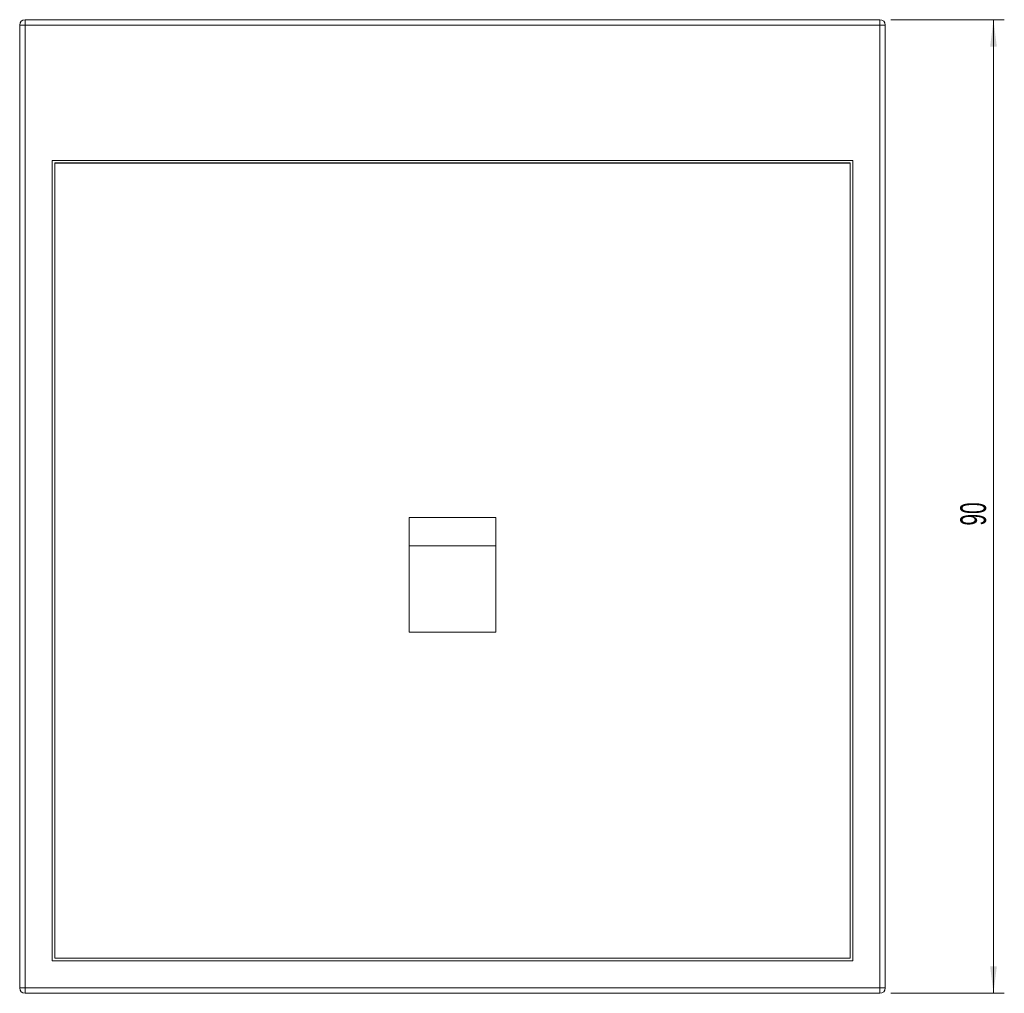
# Model space of a CAD drawing. Header units: millimetres. Extents: x -277 to 282, y -254 to 750.
# Tile 1 of 4: x -277 to -186, y -145 to -55. Entities that reach past the tile are written whole.
import ezdxf

# ---------------------------------------------------------------- set-up
doc = ezdxf.new("R2010")
doc.units = ezdxf.units.MM
doc.styles.add('SLDTEXTSTYLE0', font='TXT', dxfattribs={"width": 0.605})
doc.dimstyles.new('SLDDIMSTYLE0', dxfattribs={"dimtxt": 2.311487, "dimasz": 2.5, "dimexe": 0, "dimexo": 0.0625, "dimgap": 0.577872, "dimtad": 2, "dimdec": 1, "dimrnd": 1e-09, "dimzin": 12, "dimdsep": 46, "dimtxsty": 'SLDTEXTSTYLE0', "dimsah": 1, "dimcen": 0.09, "dimadec": 0, "dimazin": 0, "dimtfac": 1, "dimtdec": 1, "dimtofl": 0, "dimtmove": 0, "dimatfit": 3, "dimfxl": 1, "dimtolj": 1, "dimtzin": 12, "dimarcsym": 0})

# ---------------------------------------------------------------- blocks, each defined once
blk = doc.blocks.new('*D3')
at = {"color": 7, "linetype": 'Continuous', "lineweight": 0}
for p, q in [((-196.619, -55.235), (-186.119, -55.235)), ((-187.119, -145.223), (-187.119, -55.235)), ((-196.619, -145.223), (-186.119, -145.223))]:
    blk.add_line(p, q, dxfattribs=at)
for points in [[(-187.119, -55.235), (-187.429, -57.735), (-186.809, -57.735)], [(-187.119, -145.223), (-186.809, -142.723), (-187.429, -142.723)]]:
    blk.add_solid(points, dxfattribs=at)
at = {"color": 7, "linetype": 'Continuous', "lineweight": 0, "insert": (-190.188, -101.989), "char_height": 2.3813, "attachment_point": 1, "rotation": 90, "style": 'SLDTEXTSTYLE0'}
blk.add_mtext('90', dxfattribs=at)

msp = doc.modelspace()

# ---------------------------------------------------------------- linework, layer by layer
at = {"color": 7, "linetype": 'Continuous', "lineweight": 15}
for p, q in [((-276.61, -55.235), (-197.619, -55.235)), ((-276.61, -55.235), (-276.61, -55.74)), ((-197.619, -55.235), (-197.619, -55.74)), ((-277.11, -144.723), (-277.11, -55.735)), ((-197.619, -55.74), (-276.61, -55.74)), ((-276.61, -55.74), (-276.61, -144.727)), ((-197.619, -144.727), (-197.619, -55.74)), ((-197.119, -55.735), (-197.119, -144.723)), ((-200.114, -68.235), (-274.114, -68.235)), ((-274.114, -68.235), (-274.114, -142.232)), ((-200.114, -142.232), (-200.114, -68.235)), ((-200.364, -68.472), (-273.864, -68.472)), ((-273.864, -68.489), (-273.864, -68.472)), ((-200.364, -68.489), (-273.864, -68.489)), ((-273.864, -68.489), (-273.864, -141.986)), ((-200.364, -68.489), (-200.364, -68.472)), ((-200.364, -141.986), (-200.364, -68.489)), ((-241.114, -103.856), (-241.114, -101.238)), ((-233.114, -101.238), (-241.114, -101.238)), ((-233.114, -103.856), (-233.114, -101.238)), ((-233.114, -103.856), (-241.114, -103.856)), ((-241.114, -103.856), (-241.114, -111.855)), ((-233.114, -111.855), (-233.114, -103.856)), ((-241.114, -111.855), (-233.114, -111.855)), ((-274.114, -142.219), (-200.114, -142.219)), ((-274.114, -142.232), (-200.114, -142.232)), ((-273.864, -141.986), (-200.364, -141.986)), ((-276.61, -144.727), (-197.619, -144.727)), ((-276.61, -144.727), (-276.61, -145.223)), ((-197.619, -145.223), (-276.61, -145.223)), ((-197.619, -144.727), (-197.619, -145.223))]:
    msp.add_line(p, q, dxfattribs=at)
for centre, radius, start, end in [((-276.61, -55.735), 0.5, 90.00163, 179.99474), ((-197.619, -55.735), 0.5, 0.00354, 89.99838), ((-276.736, -41.699), 14.041, 268.47541, 270.51587), ((-197.492, -41.701), 14.04, 269.48407, 271.52468), ((-276.61, -144.723), 0.5, 180, 270), ((-276.736, -130.691), 14.037, 268.47487, 270.51598), ((-197.619, -144.723), 0.5, 270, 0), ((-197.492, -130.693), 14.035, 269.48396, 271.52521)]:
    msp.add_arc(centre, radius, start, end, dxfattribs=at)

# ---------------------------------------------------------------- dimensions: what is measured, and where the dimension line sits
at = {"color": 7, "linetype": 'Continuous', "lineweight": 0}
dim = msp.add_linear_dim(base=(-187.119, -55.235), p1=(-197.619, -145.223), p2=(-197.619, -55.235), angle=90, dimstyle='SLDDIMSTYLE0', dxfattribs=at)
dim.commit()
dim.dimension.update_dxf_attribs({"geometry": '*D3', "text_midpoint": (-187.119, -100.229), "dimtype": 160})

doc.saveas('drawing.dxf')
